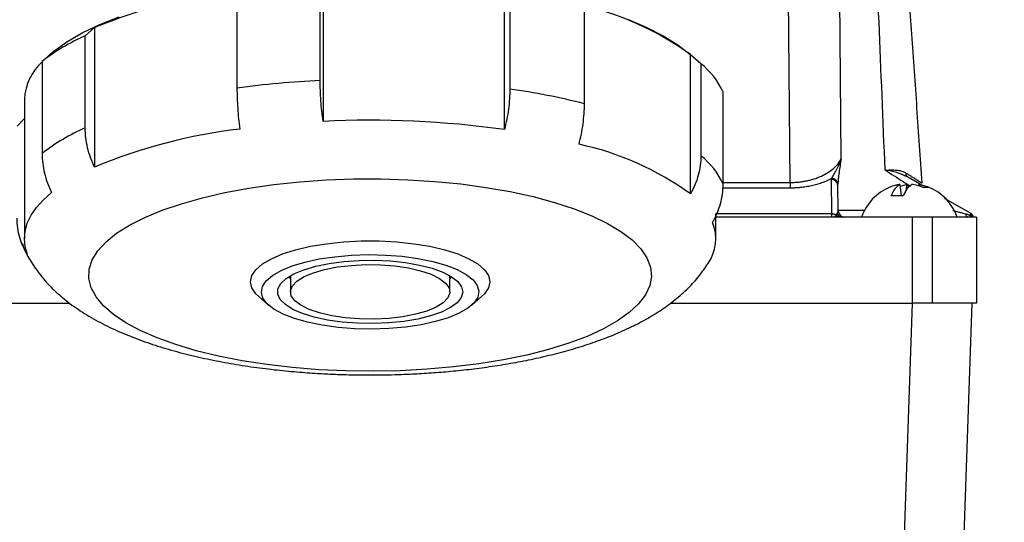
# Model space of a CAD drawing. Header units: inches. Extents: x 1.5 to 64.5, y 1.5 to 49.5.
# Tile 5 of 37: x 16.3 to 20.9, y 15.4 to 17.8. Entities that reach past the tile are written whole.
import ezdxf

# ---------------------------------------------------------------- set-up
doc = ezdxf.new("R2010")
doc.units = ezdxf.units.IN
doc.header["$LTSCALE"] = 6
doc.header["$MEASUREMENT"] = 0
doc.layers.add('DIMENSIONS', color=140, linetype='Continuous', lineweight=25)
doc.styles.add('SLDTEXTSTYLE0', font='TXT', dxfattribs={"width": 0.7})
doc.dimstyles.new('SLDDIMSTYLE0', dxfattribs={"dimtxt": 0.509766, "dimasz": 0.78, "dimexe": 0, "dimexo": 0.0625, "dimgap": 0.127441, "dimtad": 0, "dimtih": 1, "dimtoh": 1, "dimrnd": 1e-09, "dimzin": 12, "dimdsep": 46, "dimtxsty": 'SLDTEXTSTYLE0', "dimsah": 1, "dimcen": 0.09, "dimadec": 0, "dimazin": 3, "dimtfac": 1, "dimtofl": 0, "dimtmove": 0, "dimatfit": 3, "dimfxl": 0, "dimfrac": 2, "dimtolj": 1, "dimtzin": 12, "dimarcsym": 0})

# ---------------------------------------------------------------- blocks, each defined once
blk = doc.blocks.new('_D_9')
at = {"layer": 'DIMENSIONS'}
for p, q in [((19.124, 20.7504), (25.2522, 20.7504)), ((24.5022, 20.7504), (24.5022, 17.68)), ((23.5327, 16.7557), (23.3615, 16.7557)), ((23.3615, 16.7557), (23.3615, 15.9455)), ((25.4716, 16.7557), (25.6428, 16.7557)), ((25.6428, 16.7557), (25.6428, 15.9455)), ((23.3615, 15.9455), (23.5327, 15.9455)), ((25.6428, 15.9455), (25.4716, 15.9455)), ((24.5022, 12.8934), (24.5022, 15.8314)), ((20.5118, 12.8934), (25.2522, 12.8934))]:
    blk.add_line(p, q, dxfattribs=at)
for points in [[(24.5022, 20.7504), (24.3822, 19.9704), (24.6222, 19.9704)], [(24.5022, 12.8934), (24.6222, 13.6734), (24.3822, 13.6734)]]:
    blk.add_solid(points, dxfattribs=at)
at = {"layer": 'DIMENSIONS', "char_height": 0.5, "attachment_point": 1, "style": 'SLDTEXTSTYLE0'}
for s, insert in [('7.86', (23.7448, 17.5144)), ('199.6', (23.5327, 16.5901))]:
    blk.add_mtext(s, dxfattribs=dict(at, insert=insert))

msp = doc.modelspace()

# ---------------------------------------------------------------- linework, layer by layer
for p, q in [((19.8575, 17.0139), (19.8409, 18.823)), ((20.0939, 17.1248), (20.079, 18.8252)), ((17.6882, 17.9446), (17.6882, 17.2974)), ((17.2888, 17.8789), (17.2888, 17.452)), ((17.6752, 17.4874), (17.6752, 17.9143)), ((18.5302, 17.2595), (18.5302, 17.9067)), ((18.5554, 17.8746), (18.5554, 17.4477)), ((18.9018, 17.3792), (18.9018, 17.8062)), ((16.5844, 17.6941), (16.628, 17.7325)), ((16.5844, 17.2671), (16.5844, 17.6941)), ((16.628, 17.7325), (16.628, 17.0853)), ((16.4279, 17.614), (16.3843, 17.5756)), ((16.4121, 17.6006), (16.4279, 17.614)), ((16.4214, 17.6088), (16.4121, 17.6006)), ((19.4485, 17.5599), (19.3926, 17.6088)), ((19.3935, 17.6078), (19.4422, 17.5653)), ((19.3935, 16.9606), (19.3935, 17.6078)), ((16.3843, 17.5756), (16.3843, 17.1487)), ((19.4422, 17.5653), (19.4422, 17.1383)), ((19.5457, 17.0062), (19.5457, 17.4331)), ((16.302, 17.4008), (16.302, 16.7536)), ((16.2683, 17.2746), (16.302, 17.3102)), ((19.5457, 17.0139), (19.8575, 17.0139)), ((19.8575, 17.0139), (19.8575, 16.988)), ((20.0484, 17.0274), (20.0485, 17.0316)), ((20.0498, 16.8695), (20.0484, 17.0274)), ((20.3664, 17.0046), (20.3715, 16.9524)), ((20.3671, 16.9971), (20.3974, 17.0046)), ((20.3987, 17.0413), (20.3929, 17.0436)), ((20.3933, 17.0443), (20.3959, 17.0438)), ((20.3974, 17.0046), (20.3945, 16.9748)), ((20.3974, 17.0046), (20.4064, 16.9967)), ((20.4646, 17.0032), (20.3987, 17.0413)), ((20.4532, 17.0046), (20.4524, 16.9971)), ((19.8575, 16.988), (19.5438, 16.988)), ((20.0795, 16.8831), (20.0784, 17.0017)), ((20.326, 16.9524), (20.3259, 16.9524)), ((20.6963, 16.8695), (20.5736, 16.9403)), ((19.512, 16.7536), (19.512, 16.868)), ((19.5125, 16.8695), (20.0498, 16.8695)), ((20.0498, 16.8534), (20.0498, 16.8695)), ((20.2003, 16.8831), (20.0795, 16.8831)), ((20.4225, 16.8534), (19.512, 16.8534)), ((20.4225, 16.8534), (20.4225, 16.4534)), ((20.516, 16.8534), (20.4225, 16.8534)), ((20.516, 16.8534), (20.516, 16.4534)), ((20.7225, 16.8534), (20.516, 16.8534)), ((20.7225, 16.8534), (20.7225, 16.4534)), ((17.5344, 16.5692), (17.5277, 16.5755)), ((17.5344, 16.5692), (17.537, 16.567)), ((17.537, 16.5812), (17.537, 16.5062)), ((18.277, 16.5062), (18.277, 16.5812)), ((18.277, 16.567), (18.2795, 16.5692)), ((18.2862, 16.5755), (18.2795, 16.5692)), ((17.39, 16.4841), (17.4366, 16.4434)), ((18.3773, 16.4434), (18.4239, 16.4841)), ((14.1314, 16.4534), (16.5129, 16.4534)), ((19.3003, 16.4534), (20.4225, 16.4534)), ((20.3159, 13.3334), (20.4249, 16.4534)), ((20.7003, 16.4534), (20.5914, 13.3334))]:
    msp.add_line(p, q)
at = {"flags": 128}
for points in [[(16.4214, 17.6088), (16.4391, 17.6236), (16.4993, 17.6667), (16.5703, 17.7079), (16.6516, 17.7467), (16.7425, 17.783)], [(19.1012, 17.7718), (19.1891, 17.7347), (19.2672, 17.6951), (19.3349, 17.6533), (19.3916, 17.6096), (19.3926, 17.6088)], [(16.6017, 16.5687), (16.6034, 16.6119), (16.6173, 16.6548), (16.6433, 16.697), (16.681, 16.7382), (16.7302, 16.7779), (16.7903, 16.8159), (16.8609, 16.8517), (16.9412, 16.8849), (17.0306, 16.9154), (17.1282, 16.9428), (17.233, 16.9668), (17.3441, 16.9873), (17.4605, 17.004), (17.581, 17.0168), (17.7046, 17.0255), (17.8301, 17.0301), (17.9563, 17.0306), (18.082, 17.0269), (18.2061, 17.019), (18.3274, 17.0071), (18.4448, 16.9913), (18.5571, 16.9716), (18.6634, 16.9484), (18.7626, 16.9217), (18.8539, 16.8919), (18.9363, 16.8592), (19.009, 16.8239), (19.0715, 16.7864), (19.1231, 16.747), (19.1634, 16.7061), (19.1919, 16.6641), (19.2085, 16.6213), (19.2129, 16.5782), (19.2051, 16.5351), (19.1851, 16.4925), (19.1533, 16.4507), (19.1098, 16.4102), (19.055, 16.3713), (18.9896, 16.3344), (18.914, 16.2998), (18.8291, 16.2679), (18.7355, 16.2389), (18.6342, 16.2132), (18.5261, 16.1909), (18.4122, 16.1723), (18.2936, 16.1576), (18.1714, 16.1468), (18.0468, 16.1401), (17.9208, 16.1376), (17.7947, 16.1392), (17.6696, 16.145), (17.5468, 16.1549), (17.4273, 16.1688), (17.3123, 16.1865), (17.2029, 16.208), (17.1, 16.233), (17.0046, 16.2613), (16.9177, 16.2926), (16.84, 16.3266), (16.7723, 16.363), (16.7152, 16.4015), (16.6692, 16.4417), (16.6348, 16.4832), (16.6122, 16.5257), (16.6017, 16.5687)], [(20.3987, 17.0413), (20.3972, 17.0424), (20.396, 17.0438)], [(16.3169, 16.6788), (16.3059, 16.7153), (16.302, 16.7521), (16.3053, 16.7888), (16.3157, 16.8254), (16.3333, 16.8616), (16.358, 16.8974), (16.3895, 16.9325), (16.4279, 16.9668)], [(20.6712, 16.8688), (20.6719, 16.8654), (20.6727, 16.8624), (20.6737, 16.8598), (20.6747, 16.8575), (20.6759, 16.8557), (20.6771, 16.8544), (20.6783, 16.8536), (20.6796, 16.8534)], [(17.39, 16.4841), (17.3766, 16.4973), (17.3582, 16.525), (17.352, 16.5532), (17.3582, 16.5815), (17.3767, 16.6092), (17.407, 16.6356), (17.4485, 16.6602), (17.5002, 16.6824), (17.561, 16.7016), (17.6295, 16.7176), (17.7043, 16.7299), (17.7836, 16.7383), (17.8656, 16.7425), (17.9485, 16.7425), (18.0306, 16.7383), (18.1098, 16.7299), (18.1845, 16.7176), (18.2531, 16.7016), (18.3139, 16.6823), (18.3656, 16.6601), (18.407, 16.6356), (18.4373, 16.6091), (18.4558, 16.5815), (18.462, 16.5532), (18.4558, 16.5249), (18.4373, 16.4972), (18.4239, 16.4841)], [(17.4292, 16.4503), (17.4095, 16.4765), (17.402, 16.5035), (17.407, 16.5306), (17.4243, 16.557), (17.4535, 16.5822), (17.4938, 16.6055), (17.5443, 16.6264), (17.6037, 16.6443), (17.6706, 16.6589), (17.7434, 16.6696), (17.8201, 16.6764), (17.899, 16.6789), (17.9781, 16.6772), (18.0554, 16.6713), (18.1291, 16.6613), (18.1973, 16.6476), (18.2584, 16.6303), (18.3108, 16.6099), (18.3533, 16.5871), (18.3847, 16.5622), (18.4044, 16.5359), (18.4119, 16.509), (18.4069, 16.4819), (18.3897, 16.4555), (18.3605, 16.4303), (18.3202, 16.4069), (18.2696, 16.386), (18.2102, 16.3681), (18.1433, 16.3536), (18.0706, 16.3428), (17.9938, 16.3361), (17.9149, 16.3335), (17.8358, 16.3352), (17.7585, 16.3411), (17.6848, 16.3511), (17.6166, 16.3649), (17.5556, 16.3822), (17.5031, 16.4025), (17.4607, 16.4254), (17.4292, 16.4503)], [(18.3138, 16.5539), (18.3315, 16.5297), (18.3369, 16.5048), (18.3301, 16.48), (18.311, 16.4559), (18.2803, 16.4333), (18.2389, 16.4127), (18.1879, 16.3949), (18.1289, 16.3803), (18.0634, 16.3692), (17.9935, 16.3622), (17.921, 16.3592), (17.8482, 16.3605), (17.7771, 16.366), (17.7097, 16.3756), (17.6479, 16.3888), (17.5937, 16.4055), (17.5484, 16.4251), (17.5134, 16.447), (17.4898, 16.4706), (17.4782, 16.4952), (17.4789, 16.5201), (17.4919, 16.5447), (17.5169, 16.5681), (17.5531, 16.5898), (17.5994, 16.609), (17.6546, 16.6253), (17.7171, 16.6382), (17.785, 16.6473), (17.8565, 16.6523), (17.9294, 16.6531), (18.0016, 16.6497), (18.0712, 16.6422), (18.136, 16.6307), (18.1942, 16.6157), (18.2441, 16.5975), (18.2844, 16.5767), (18.3138, 16.5539)], [(17.5569, 16.4652), (17.5409, 16.4879), (17.5373, 16.5113), (17.5463, 16.5344), (17.5675, 16.5566), (17.6004, 16.5771), (17.6436, 16.5951), (17.6959, 16.6102), (17.7553, 16.6217), (17.8199, 16.6292), (17.8875, 16.6326), (17.9557, 16.6317), (18.0223, 16.6265), (18.0849, 16.6172), (18.1415, 16.6041), (18.1901, 16.5877), (18.229, 16.5685), (18.257, 16.5472), (18.2731, 16.5245), (18.2767, 16.5012), (18.2677, 16.4781), (18.2464, 16.4559), (18.2136, 16.4354), (18.1703, 16.4173), (18.1181, 16.4023), (18.0586, 16.3908), (17.994, 16.3832), (17.9265, 16.3799), (17.8582, 16.3808), (17.7917, 16.386), (17.729, 16.3953), (17.6725, 16.4084), (17.6239, 16.4248), (17.5849, 16.4439), (17.5569, 16.4652)]]:
    msp.add_lwpolyline(points, dxfattribs=at)
for centre, radius, start, end in [((17.6021, 15.392), 2.5351, 96.8028, 112.5985), ((18.594, 16.5095), 1.3585, 53.9458, 77.9928), ((16.963, 16.8265), 0.9467, 113.5797, 127.6872), ((16.5586, 17.3854), 0.2571, 132.6828, 176.5603), ((19.2183, 17.2833), 0.36, 24.58, 51.5383), ((17.8829, 13.0929), 4.3993, 92.7055, 97.7604), ((18.0873, 14.167), 3.3139, 75.7722, 81.8796), ((17.9074, 12.8006), 4.5022, 82.0477, 92.7898), ((16.963, 16.3995), 0.9467, 113.5797, 127.6872), ((17.6021, 14.7448), 2.5351, 96.8028, 112.5985), ((18.594, 15.8623), 1.3585, 53.9458, 77.9928), ((19.2183, 16.8564), 0.36, 24.58, 51.5383), ((20.4105, 17.0525), 0.0169, 161.8463, 211.2577), ((20.0504, 16.9993), 0.0282, 4.8629, 93.922), ((20.0501, 17.0032), 0.0285, 5.5298, 93.2436), ((20.4098, 16.7744), 0.236, 112.3088, 160.4243), ((20.4098, 16.7744), 0.236, 19.593, 67.7103), ((20.0997, 16.8816), 0.0282, 207.151, 269.366), ((20.1095, 16.8834), 0.03, 180.5, 270), ((20.6838, 16.8478), 0.025, 12.7781, 60), ((19.3042, 16.7533), 0.2069, 325.5987, 21.2971), ((20.2188, 16.6558), 0.2524, 125.6634, 128.5019), ((20.6886, 16.8374), 0.0238, 42.1716, 80.868)]:
    msp.add_arc(centre, radius, start, end)
for points, knots in [([(20.2976, 17.0711), (20.2881, 17.304), (20.2786, 17.5334), (20.2598, 17.9828), (20.2506, 18.2027), (20.2325, 18.6312), (20.2236, 18.8397), (20.2064, 19.2435), (20.198, 19.4388), (20.1899, 19.6269)], [0, 0, 0, 0, 0.25, 0.25, 0.5, 0.5, 0.75, 0.75, 1, 1, 1, 1]), ([(20.2843, 19.6422), (20.2884, 19.5842), (20.2965, 19.4674), (20.3089, 19.2911), (20.3214, 19.1124), (20.334, 18.9313), (20.3469, 18.7478), (20.3599, 18.562), (20.3764, 18.3261), (20.3964, 18.0392), (20.4201, 17.7008), (20.4441, 17.3576), (20.4602, 17.1272), (20.4683, 17.0113)], [0, 0, 0, 0, 0.066155, 0.133206, 0.201154, 0.269999, 0.339742, 0.410383, 0.481922, 0.608782, 0.737414, 0.86782, 1, 1, 1, 1]), ([(17.6882, 17.2974), (17.684, 17.3292), (17.6807, 17.361), (17.6774, 17.4089), (17.6766, 17.425), (17.6755, 17.4566), (17.6752, 17.4721), (17.6752, 17.4874)], [0, 0, 0, 0, 0.5, 0.5, 0.75, 0.75, 1, 1, 1, 1]), ([(17.2888, 17.452), (17.2888, 17.4214), (17.2899, 17.3902), (17.2932, 17.3423), (17.2946, 17.326), (17.2978, 17.2939), (17.2997, 17.2779), (17.3018, 17.262)], [0, 0, 0, 0, 0.5, 0.5, 0.75, 0.75, 1, 1, 1, 1]), ([(18.5554, 17.4477), (18.5554, 17.4172), (18.5533, 17.3861), (18.5469, 17.3386), (18.5443, 17.3225), (18.538, 17.2908), (18.5344, 17.2751), (18.5302, 17.2595)], [0, 0, 0, 0, 0.5, 0.5, 0.75, 0.75, 1, 1, 1, 1]), ([(18.8766, 17.1911), (18.8849, 17.2222), (18.8911, 17.2536), (18.8975, 17.3011), (18.8991, 17.3171), (18.9013, 17.3485), (18.9018, 17.364), (18.9018, 17.3792)], [0, 0, 0, 0, 0.5, 0.5, 0.75, 0.75, 1, 1, 1, 1]), ([(16.628, 17.0853), (16.6137, 17.1144), (16.6029, 17.1442), (16.5919, 17.1901), (16.589, 17.2057), (16.5853, 17.2365), (16.5844, 17.2519), (16.5844, 17.2671)], [0, 0, 0, 0, 0.5, 0.5, 0.75, 0.75, 1, 1, 1, 1]), ([(16.3843, 17.1487), (16.3843, 17.1182), (16.388, 17.0876), (16.399, 17.0417), (16.4036, 17.0263), (16.4145, 16.9962), (16.4208, 16.9813), (16.4279, 16.9668)], [0, 0, 0, 0, 0.5, 0.5, 0.75, 0.75, 1, 1, 1, 1]), ([(19.4422, 17.1383), (19.4422, 17.1078), (19.438, 17.0776), (19.4258, 17.0327), (19.4207, 17.0178), (19.4085, 16.9887), (19.4015, 16.9745), (19.3935, 16.9606)], [0, 0, 0, 0, 0.5, 0.5, 0.75, 0.75, 1, 1, 1, 1]), ([(19.8575, 17.0139), (19.8605, 17.014), (19.8666, 17.014), (19.8758, 17.0143), (19.885, 17.0149), (19.8942, 17.0156), (19.9033, 17.0166), (19.9125, 17.0178), (19.9215, 17.0192), (19.9305, 17.0209), (19.949, 17.0248), (19.9768, 17.0327), (20.0095, 17.0464), (20.0385, 17.0633), (20.0582, 17.0789), (20.0718, 17.0926), (20.0801, 17.1025), (20.0878, 17.1134), (20.0917, 17.1207), (20.0939, 17.1248)], [0, 0, 0, 0, 0.027198, 0.054554, 0.082064, 0.109724, 0.137529, 0.165475, 0.193557, 0.221767, 0.250102, 0.370947, 0.499983, 0.617978, 0.74996, 0.809063, 0.874631, 0.928746, 1, 1, 1, 1]), ([(20.2976, 17.0711), (20.3003, 17.0712), (20.3053, 17.0715), (20.3125, 17.0718), (20.3188, 17.072), (20.3274, 17.0721), (20.3378, 17.072), (20.3498, 17.0713), (20.3605, 17.07), (20.3702, 17.068), (20.379, 17.0653), (20.3871, 17.062), (20.392, 17.0592), (20.3944, 17.0578)], [0, 0, 0, 0, 0.0719834, 0.1377459, 0.1970816, 0.249818, 0.3799713, 0.4986153, 0.6076624, 0.7121261, 0.8121519, 0.90799, 1, 1, 1, 1]), ([(20.2976, 17.0711), (20.3255, 17.0536), (20.3645, 17.029), (20.4043, 17.0039), (20.4157, 16.9967)], [0, 0, 0, 0, 0.713947, 1, 1, 1, 1]), ([(20.3929, 17.0436), (20.3794, 17.0495), (20.3498, 17.0625), (20.3159, 17.0681), (20.2976, 17.0711)], [0, 0, 0, 0, 0.458271, 1, 1, 1, 1]), ([(20.3944, 17.0578), (20.3966, 17.0564), (20.4011, 17.0536), (20.4074, 17.0496), (20.4134, 17.0458), (20.4191, 17.0423), (20.4273, 17.0371), (20.4374, 17.0308), (20.4483, 17.0239), (20.457, 17.0185), (20.4627, 17.0148), (20.4661, 17.0127), (20.468, 17.0115), (20.4682, 17.0114), (20.4683, 17.0113)], [0, 0, 0, 0, 0.052341, 0.103505, 0.153466, 0.202205, 0.249703, 0.377714, 0.500001, 0.626049, 0.748292, 0.832904, 0.916818, 1, 1, 1, 1]), ([(19.497, 16.8284), (19.5129, 16.8562), (19.525, 16.885), (19.5373, 16.9298), (19.5404, 16.9451), (19.5446, 16.9756), (19.5457, 16.9909), (19.5457, 17.0062)], [0, 0, 0, 0, 0.5, 0.5, 0.75, 0.75, 1, 1, 1, 1]), ([(20.0485, 17.0316), (20.046, 17.0303), (20.041, 17.0276), (20.0332, 17.0239), (20.0252, 17.0202), (20.0169, 17.0168), (20.0041, 17.0118), (19.9861, 17.0058), (19.9622, 16.9995), (19.9372, 16.9944), (19.914, 16.9911), (19.8933, 16.9892), (19.8754, 16.9881), (19.8635, 16.988), (19.8575, 16.988)], [0, 0, 0, 0, 0.050634, 0.100918, 0.150921, 0.200713, 0.250368, 0.375784, 0.499876, 0.625568, 0.750348, 0.833775, 0.916841, 1, 1, 1, 1]), ([(20.3664, 17.0046), (20.3639, 17.0043), (20.3588, 17.0035), (20.3509, 17.002), (20.3419, 16.9998), (20.3314, 16.9968), (20.324, 16.994), (20.32, 16.9925)], [0, 0, 0, 0, 0.153958, 0.320231, 0.500019, 0.734842, 1, 1, 1, 1]), ([(20.3259, 16.9524), (20.3268, 16.9543), (20.3285, 16.9581), (20.331, 16.9634), (20.3335, 16.9682), (20.3359, 16.9725), (20.3383, 16.9764), (20.3406, 16.9799), (20.3428, 16.983), (20.346, 16.9873), (20.3502, 16.9922), (20.3557, 16.9976), (20.361, 17.0017), (20.3647, 17.0037), (20.3664, 17.0046)], [0, 0, 0, 0, 0.074072, 0.144839, 0.2123, 0.276456, 0.337305, 0.394849, 0.449091, 0.500034, 0.634996, 0.751102, 0.887387, 1, 1, 1, 1]), ([(20.4222, 17.0046), (20.4211, 17.0041), (20.4188, 17.0029), (20.4152, 17.0004), (20.4109, 16.997), (20.406, 16.9922), (20.401, 16.9864), (20.3962, 16.9798), (20.3916, 16.9724), (20.3867, 16.9633), (20.3834, 16.9561), (20.3817, 16.9524)], [0, 0, 0, 0, 0.0724792, 0.1554225, 0.2489344, 0.3650338, 0.5000139, 0.6051878, 0.7235706, 0.8551754, 1, 1, 1, 1]), ([(20.4709, 16.9925), (20.4681, 16.9936), (20.4625, 16.9955), (20.4544, 16.998), (20.4449, 17.0005), (20.4342, 17.0029), (20.426, 17.0041), (20.4222, 17.0046)], [0, 0, 0, 0, 0.180162, 0.346776, 0.500018, 0.764544, 1, 1, 1, 1]), ([(20.4532, 17.0046), (20.4556, 17.0043), (20.4608, 17.0035), (20.4687, 17.002), (20.4777, 16.9998), (20.4882, 16.9968), (20.4956, 16.994), (20.4996, 16.9925)], [0, 0, 0, 0, 0.153952, 0.320227, 0.500019, 0.734844, 1, 1, 1, 1]), ([(20.0498, 16.8695), (20.0509, 16.8695), (20.0531, 16.8694), (20.0565, 16.8689), (20.0598, 16.868), (20.063, 16.8668), (20.0661, 16.8652), (20.069, 16.8633), (20.0707, 16.8617), (20.0716, 16.8609)], [0, 0, 0, 0, 0.135354, 0.273181, 0.413497, 0.556322, 0.70167, 0.849558, 1, 1, 1, 1]), ([(20.0716, 16.8609), (20.0717, 16.8617), (20.072, 16.8633), (20.0727, 16.8654), (20.0735, 16.8673), (20.0742, 16.8682), (20.0745, 16.8687)], [0, 0, 0, 0, 0.2487, 0.497636, 0.747758, 1, 1, 1, 1]), ([(20.0745, 16.8687), (20.075, 16.8694), (20.0761, 16.8708), (20.0773, 16.8731), (20.0784, 16.8758), (20.0793, 16.8791), (20.0794, 16.8817), (20.0795, 16.8831)], [0, 0, 0, 0, 0.141997, 0.301567, 0.478742, 0.696457, 1, 1, 1, 1]), ([(20.6122, 16.8834), (20.6165, 16.8823), (20.6241, 16.8804), (20.6344, 16.8779), (20.6456, 16.8751), (20.6576, 16.8722), (20.6669, 16.8698), (20.6712, 16.8688)], [0, 0, 0, 0, 0.2141811, 0.3878783, 0.5210925, 0.7806366, 1, 1, 1, 1]), ([(20.6712, 16.8688), (20.673, 16.8683), (20.6767, 16.8673), (20.682, 16.8655), (20.6873, 16.8633), (20.6907, 16.8617), (20.6924, 16.8609)], [0, 0, 0, 0, 0.252541, 0.502755, 0.751586, 1, 1, 1, 1]), ([(20.6924, 16.8609), (20.6927, 16.8616), (20.6933, 16.863), (20.6941, 16.8647), (20.6948, 16.8662), (20.6953, 16.8674), (20.6958, 16.8684), (20.696, 16.869), (20.6962, 16.8694), (20.6962, 16.8695), (20.6963, 16.8695)], [0, 0, 0, 0, 0.131643, 0.261367, 0.389183, 0.515099, 0.639128, 0.761279, 0.881566, 1, 1, 1, 1]), ([(16.3169, 16.6788), (16.301, 16.7036), (16.289, 16.7303), (16.2766, 16.7728), (16.2735, 16.7876), (16.2693, 16.8173), (16.2683, 16.8324), (16.2683, 16.8476)], [0, 0, 0, 0, 0.5, 0.5, 0.75, 0.75, 1, 1, 1, 1]), ([(16.2922, 16.7291), (16.2947, 16.722), (16.3065, 16.6888), (16.3375, 16.6365), (16.384, 16.572), (16.4395, 16.5129), (16.5051, 16.4568), (16.5807, 16.4046), (16.6644, 16.3573), (16.754, 16.3154), (16.8477, 16.2787), (16.9453, 16.2466), (17.0465, 16.2185), (17.1508, 16.1943), (17.2576, 16.1737), (17.3658, 16.1568), (17.4732, 16.1434), (17.5757, 16.1337), (17.6661, 16.1274), (17.7489, 16.1235), (17.8268, 16.1211), (17.8806, 16.1208), (17.907, 16.1207)], [0, 0, 0, 0, 0.013647, 0.06425, 0.112552, 0.164376, 0.220493, 0.280531, 0.342312, 0.403054, 0.462402, 0.520623, 0.577873, 0.634244, 0.689737, 0.744202, 0.79715, 0.847077, 0.891381, 0.925029, 0.96331, 1, 1, 1, 1]), ([(17.907, 16.1207), (17.951, 16.1211), (18.013, 16.1216), (18.1041, 16.1252), (18.1814, 16.1295), (18.2724, 16.1367), (18.3663, 16.1464), (18.4627, 16.159), (18.5595, 16.1744), (18.6556, 16.1928), (18.75, 16.2143), (18.8422, 16.2389), (18.9315, 16.2668), (19.0177, 16.2983), (19.1004, 16.3336), (19.1793, 16.3734), (19.2535, 16.4179), (19.322, 16.4673), (19.3828, 16.5214), (19.4343, 16.577), (19.4618, 16.6178), (19.4744, 16.6364)], [0, 0, 0, 0, 0.065555, 0.092165, 0.136231, 0.181797, 0.230517, 0.281186, 0.333359, 0.386707, 0.441034, 0.496239, 0.552294, 0.609228, 0.667092, 0.725874, 0.785314, 0.844154, 0.90088, 0.954623, 1, 1, 1, 1]), ([(20.516, 16.4534), (20.5126, 16.4534), (20.5059, 16.4534), (20.4957, 16.4534), (20.4854, 16.4534), (20.4751, 16.4534), (20.4647, 16.4534), (20.4542, 16.4534), (20.4437, 16.4534), (20.4332, 16.4534), (20.4261, 16.4534), (20.4225, 16.4534)], [0, 0, 0, 0, 0.111758, 0.223031, 0.333958, 0.444676, 0.555324, 0.666042, 0.776969, 0.888242, 1, 1, 1, 1]), ([(20.7225, 16.4534), (20.7222, 16.4534), (20.7214, 16.4534), (20.7199, 16.4534), (20.7179, 16.4534), (20.7156, 16.4534), (20.7129, 16.4534), (20.7099, 16.4534), (20.7065, 16.4534), (20.6987, 16.4534), (20.6841, 16.4534), (20.6587, 16.4534), (20.6282, 16.4534), (20.5992, 16.4534), (20.5746, 16.4534), (20.5557, 16.4534), (20.5362, 16.4534), (20.5228, 16.4534), (20.516, 16.4534)], [0, 0, 0, 0, 0.030718, 0.06132, 0.091846, 0.122336, 0.152827, 0.183359, 0.213971, 0.244701, 0.372331, 0.500019, 0.627648, 0.755337, 0.816648, 0.877653, 0.938666, 1, 1, 1, 1])]:
    msp.add_open_spline(points, degree=3, knots=knots)
for points in [[(20.0485, 17.0316), (20.052, 17.0369), (20.0599, 17.0495), (20.0725, 17.0726), (20.0841, 17.0979), (20.0909, 17.1158), (20.0939, 17.1248)], [(20.0939, 17.1248), (20.0919, 17.1137), (20.0881, 17.0915), (20.0834, 17.0594), (20.0799, 17.0294), (20.0786, 17.0127), (20.0785, 17.0059)], [(20.0784, 17.0017), (20.0784, 17.0031), (20.0784, 17.0045), (20.0785, 17.0059)], [(20.4709, 16.9925), (20.4909, 16.9925), (20.5015, 16.9925), (20.4996, 16.9925)], [(20.3817, 16.9524), (20.3619, 16.9524), (20.3429, 16.9524), (20.3259, 16.9524)], [(20.0716, 16.8609), (20.0736, 16.8581), (20.076, 16.8556), (20.0787, 16.8534)], [(20.6949, 16.8534), (20.6939, 16.8556), (20.6931, 16.8581), (20.6924, 16.8609)]]:
    msp.add_open_spline(points, degree=3)

# ---------------------------------------------------------------- dimensions: what is measured, and where the dimension line sits
at = {"layer": 'DIMENSIONS'}
dim = msp.add_linear_dim(base=(24.5022, 20.7504), p1=(20.2118, 12.8934), p2=(18.824, 20.7504), angle=90, dimstyle='SLDDIMSTYLE0', dxfattribs=at)
dim.commit()
dim.dimension.update_dxf_attribs({"geometry": '_D_9', "text_midpoint": (24.5022, 16.7557), "dimtype": 160})

doc.saveas('drawing.dxf')
